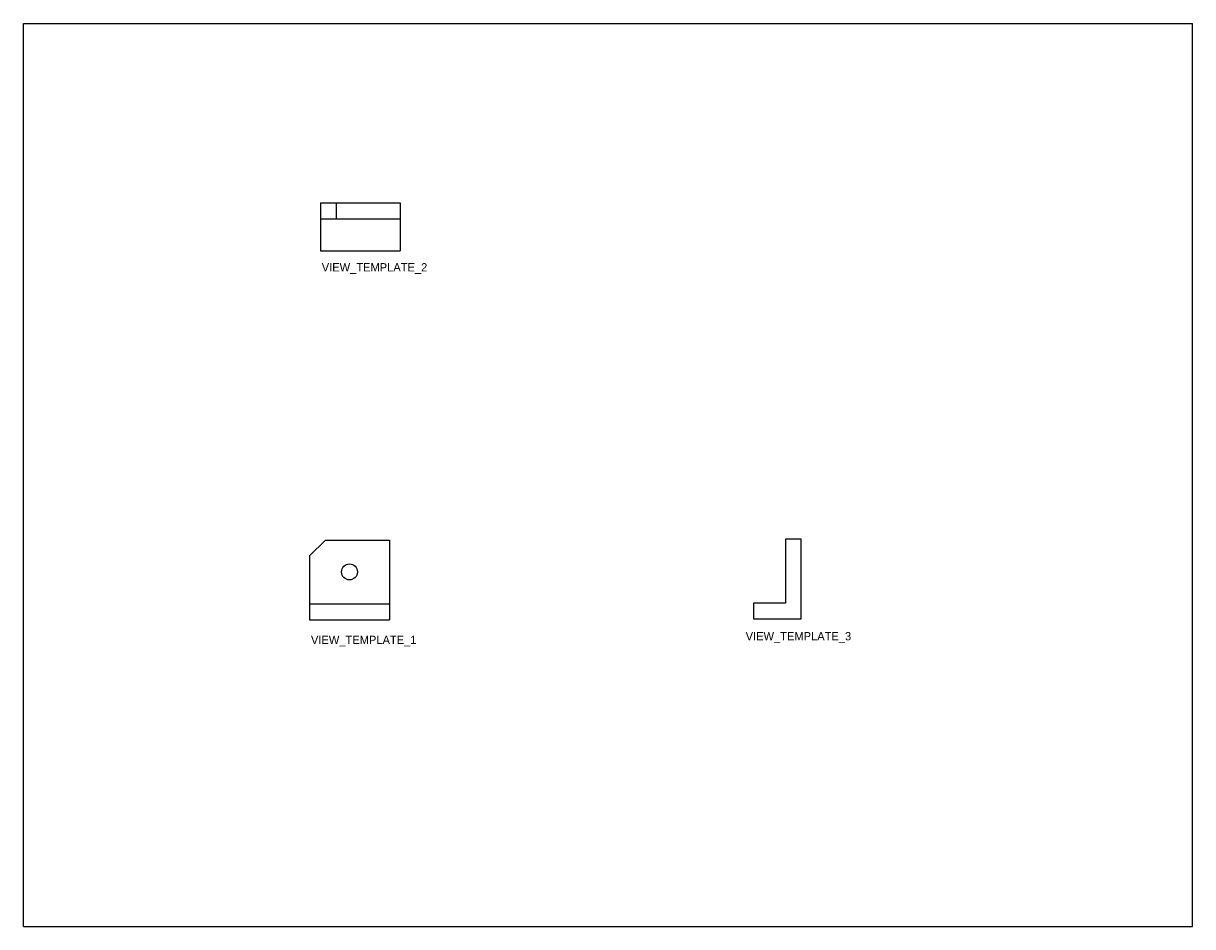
# Model space of a CAD drawing. Header units: inches. Extents: x 0 to 22, y 0 to 17.
import ezdxf

# ---------------------------------------------------------------- set-up
doc = ezdxf.new("R2010")
doc.units = ezdxf.units.IN
doc.header["$LTSCALE"] = 1.21
doc.header["$MEASUREMENT"] = 0
doc.layers.add('706012-000074FORMAT', color=7, linetype='CONTINUOUS')
doc.layers.add('706012-000074SHAPE', color=7, linetype='CONTINUOUS')
doc.styles.get("Standard").update_dxf_attribs({"font": 'ar_wgl__.ttf'})

# ---------------------------------------------------------------- blocks, each defined once
blk = doc.blocks.new('FRONT_VIEW_BL0', base_point=(6.434, 6.297))
at = {"layer": '706012-000074SHAPE', "color": 7, "linetype": 'Continuous'}
for p, q in [((5.386, 6.976), (5.686, 7.276)), ((5.686, 7.276), (6.886, 7.276)), ((6.886, 7.276), (6.886, 5.776)), ((5.386, 6.976), (5.386, 5.776)), ((5.386, 6.076), (6.886, 6.076)), ((5.386, 5.776), (6.886, 5.776))]:
    blk.add_line(p, q, dxfattribs=at)
blk.add_circle((6.136, 6.676), 0.15, dxfattribs=at)
at = {"layer": '706012-000074SHAPE', "color": 2, "linetype": 'Continuous'}
blk.add_text('VIEW_TEMPLATE_1', height=0.15625, dxfattribs=at).set_placement((5.411, 5.318))
blk = doc.blocks.new('TOP_VIEW_BL1', base_point=(6.636, 12.976))
at = {"layer": '706012-000074SHAPE', "color": 7, "linetype": 'Continuous'}
for p, q in [((5.588, 13.622), (5.588, 12.722)), ((5.588, 13.622), (7.088, 13.622)), ((5.888, 13.622), (5.888, 13.322)), ((7.088, 13.622), (7.088, 12.722)), ((5.588, 13.322), (7.088, 13.322)), ((5.588, 12.722), (7.088, 12.722))]:
    blk.add_line(p, q, dxfattribs=at)
at = {"layer": '706012-000074SHAPE', "color": 2, "linetype": 'Continuous'}
blk.add_text('VIEW_TEMPLATE_2', height=0.15625, dxfattribs=at).set_placement((5.614, 12.331))
blk = doc.blocks.new('RIGHT_VIEW_BL2', base_point=(14.625, 6.339))
at = {"layer": '706012-000074SHAPE', "color": 7, "linetype": 'Continuous'}
for p, q in [((14.337, 7.29), (14.337, 6.09)), ((14.637, 7.29), (14.337, 7.29)), ((14.637, 5.79), (14.637, 7.29)), ((13.737, 6.09), (13.737, 5.79)), ((14.337, 6.09), (13.737, 6.09)), ((13.737, 5.79), (14.637, 5.79))]:
    blk.add_line(p, q, dxfattribs=at)
at = {"layer": '706012-000074SHAPE', "color": 2, "linetype": 'Continuous'}
blk.add_text('VIEW_TEMPLATE_3', height=0.15625, dxfattribs=at).set_placement((13.59, 5.388))

msp = doc.modelspace()

# ---------------------------------------------------------------- linework, layer by layer
at = {"layer": '706012-000074FORMAT', "color": 7, "linetype": 'Continuous'}
for p, q in [((0, 0), (0, 17)), ((0, 17), (22, 17)), ((22, 0), (22, 17)), ((0, 0), (22, 0))]:
    msp.add_line(p, q, dxfattribs=at)

# ---------------------------------------------------------------- block references
at = {"layer": '706012-000074SHAPE', "color": 2, "linetype": 'Continuous'}
for name, p in [('TOP_VIEW_BL1', (6.636, 12.976)), ('FRONT_VIEW_BL0', (6.434, 6.297)), ('RIGHT_VIEW_BL2', (14.625, 6.339))]:
    msp.add_blockref(name, p, dxfattribs=at)

doc.saveas('drawing.dxf')
